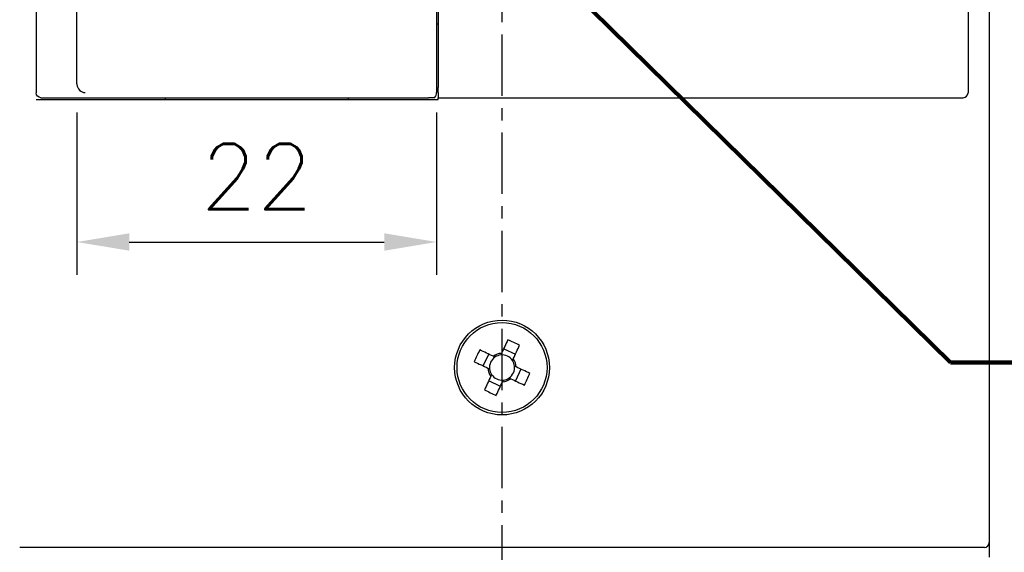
# Model space of a CAD drawing. Extents: x 967 to 2710, y -907 to 1747.
# Tile 5 of 24: x 1402 to 1463, y 1458 to 1490. Entities that reach past the tile are written whole.
import ezdxf

# ---------------------------------------------------------------- set-up
doc = ezdxf.new("R2010")
doc.units = 0
doc.header["$LTSCALE"] = 3
doc.header["$MEASUREMENT"] = 0
doc.linetypes.add('CENTER', pattern=[2, 1.25, -0.25, 0.25, -0.25])
doc.layers.get('0').update_dxf_attribs({"linetype": 'CONTINUOUS'})
doc.layers.get('Defpoints').update_dxf_attribs({"linetype": 'CONTINUOUS'})
doc.layers.add('cen', color=1, linetype='CENTER')
doc.layers.add('di', color=3, linetype='CONTINUOUS')
doc.styles.add('KIM', font='ROMANS.shx', dxfattribs={"height": 5, "bigfont": 'GSG1.shx'})
doc.styles.get("Standard").update_dxf_attribs({"font": 'romans.shx', "height": 4, "bigfont": 'ghs.shx'})
doc.dimstyles.get("Standard").update_dxf_attribs({"dimtxt": 0.18, "dimasz": 0.18, "dimexe": 0.18, "dimexo": 0.0625, "dimgap": 0.09, "dimtad": 0, "dimtih": 1, "dimtoh": 1, "dimdec": 4, "dimzin": 0, "dimdsep": 46, "dimtxsty": 'Standard', "dimcen": 0.09, "dimadec": 0, "dimazin": 0, "dimtfac": 1, "dimtdec": 4, "dimtofl": 0, "dimtmove": 0, "dimatfit": 3, "dimfxl": 0, "dimtolj": 1, "dimtzin": 0, "dimarcsym": 0})
doc.dimstyles.new('STANDARD$0', dxfattribs={"dimtxt": 5, "dimasz": 5, "dimexe": 1, "dimexo": 2, "dimgap": 2, "dimtad": 1, "dimdec": 4, "dimzin": 12, "dimdsep": 46, "dimtxsty": 'KIM', "dimcen": -1, "dimdle": 0.1, "dimadec": 0, "dimazin": 0, "dimtfac": 1, "dimtdec": 4, "dimtmove": 0, "dimatfit": 3, "dimfxl": 0, "dimtolj": 1, "dimtzin": 0, "dimarcsym": 0})

# ---------------------------------------------------------------- blocks, each defined once
blk = doc.blocks.new('M3')
at = {"color": 4}
for p, q in [((1258.335, 221.584), (1258.669, 222.302)), ((1259.454, 222.351), (1259.408, 222.251)), ((1259.588, 222.636), (1260.305, 222.302)), ((1259.055, 222.122), (1258.955, 222.169)), ((1260.126, 221.916), (1260.172, 222.016)), ((1258.62, 221.451), (1258.72, 221.405)), ((1258.848, 221.051), (1258.802, 220.952)), ((1260.354, 221.517), (1260.254, 221.563)), ((1260.64, 221.383), (1260.305, 220.666)), ((1259.387, 220.331), (1258.669, 220.666)), ((1259.52, 220.617), (1259.566, 220.717)), ((1259.919, 220.845), (1260.019, 220.799))]:
    blk.add_line(p, q, dxfattribs=at)
at = {"color": 4, "flags": 128}
for points in [[(1259.843, 223.184), (1259.795, 223.081), (1259.747, 222.977), (1259.698, 222.874), (1259.65, 222.77), (1259.601, 222.665), (1259.552, 222.561), (1259.503, 222.456), (1259.454, 222.351)], [(1260.172, 222.016), (1260.221, 222.121), (1260.27, 222.226), (1260.319, 222.331), (1260.367, 222.435), (1260.416, 222.539), (1260.464, 222.643), (1260.513, 222.746), (1260.561, 222.849)], [(1258.955, 222.169), (1258.85, 222.218), (1258.745, 222.267), (1258.64, 222.316), (1258.536, 222.364), (1258.432, 222.413), (1258.328, 222.461), (1258.225, 222.509), (1258.122, 222.557)], [(1257.787, 221.839), (1257.89, 221.791), (1257.993, 221.743), (1258.097, 221.695), (1258.201, 221.646), (1258.306, 221.598), (1258.41, 221.549), (1258.515, 221.5), (1258.62, 221.451)], [(1261.187, 221.128), (1261.084, 221.176), (1260.981, 221.224), (1260.877, 221.273), (1260.773, 221.321), (1260.669, 221.37), (1260.564, 221.419), (1260.459, 221.468), (1260.354, 221.517)], [(1258.802, 220.952), (1258.753, 220.847), (1258.704, 220.742), (1258.655, 220.637), (1258.607, 220.533), (1258.558, 220.429), (1258.51, 220.325), (1258.462, 220.222), (1258.414, 220.119)], [(1259.131, 219.784), (1259.179, 219.887), (1259.228, 219.99), (1259.276, 220.094), (1259.324, 220.198), (1259.373, 220.302), (1259.422, 220.407), (1259.471, 220.512), (1259.52, 220.617)], [(1260.019, 220.799), (1260.124, 220.75), (1260.229, 220.701), (1260.334, 220.652), (1260.438, 220.603), (1260.542, 220.555), (1260.646, 220.507), (1260.749, 220.458), (1260.852, 220.41)]]:
    blk.add_lwpolyline(points, dxfattribs=at)
at = {"color": 4}
blk.add_circle((1259.487, 221.484), 2.75, dxfattribs=at)
for centre, radius, start, end in [((1253.735, 209.148), 15.307, 63.51887, 66.48383), ((1271.823, 215.732), 15.307, 153.51887, 156.48383), ((1259.487, 221.484), 0.867, 92.16434, 127.83847), ((1259.487, 221.484), 0.771, 95.89747, 124.10533), ((1259.487, 221.484), 0.771, 34.10533, 95.89747), ((1259.487, 221.484), 0.771, 124.10533, 185.89747), ((1259.487, 221.484), 0.771, 5.89747, 34.10533), ((1259.487, 221.484), 0.867, 2.16434, 37.83847), ((1259.487, 221.484), 0.867, 182.16434, 217.83847), ((1259.487, 221.484), 0.771, 185.89747, 214.10533), ((1259.487, 221.484), 0.771, 214.10533, 275.89747), ((1259.487, 221.484), 0.771, 304.10533, 5.89747), ((1247.152, 227.236), 15.307, 333.51887, 336.48383), ((1259.487, 221.484), 0.867, 272.16434, 307.83847), ((1259.487, 221.484), 0.771, 275.89747, 304.10533), ((1265.239, 233.82), 15.307, 243.519, 246.48383)]:
    blk.add_arc(centre, radius, start, end, dxfattribs=at)
blk = doc.blocks.new('*D16')
at = {"layer": 'Defpoints', "color": 0}
for p in [(1348.942, 1587.991), (1404.14, 1587.991), (1404.14, 1432.991)]:
    blk.add_point(p, dxfattribs=at)
at = {"layer": 'di'}
for p, q in [((1402.14, 1587.991), (1346.942, 1587.991)), ((1348.942, 1436.191), (1348.942, 1584.791)), ((1402.14, 1432.991), (1346.942, 1432.991))]:
    blk.add_line(p, q, dxfattribs=at)
for points in [[(1348.408, 1584.791), (1349.475, 1584.791), (1348.942, 1587.991)], [(1348.408, 1436.191), (1349.475, 1436.191), (1348.942, 1432.991)]]:
    blk.add_solid(points, dxfattribs=at)
at = {"layer": 'di', "insert": (1344.942, 1510.491), "char_height": 4, "attachment_point": 5, "rotation": 90}
blk.add_mtext('\\A1;155', dxfattribs=at)
blk = doc.blocks.new('*D18')
at = {"layer": 'Defpoints', "color": 0}
for p in [(1380.942, 1535.491), (1403.74, 1535.491), (1403.74, 1485.491)]:
    blk.add_point(p, dxfattribs=at)
at = {"layer": 'di'}
for p, q in [((1401.74, 1535.491), (1378.942, 1535.491)), ((1380.942, 1488.691), (1380.942, 1532.291)), ((1401.74, 1485.491), (1378.942, 1485.491))]:
    blk.add_line(p, q, dxfattribs=at)
for points in [[(1380.408, 1532.291), (1381.475, 1532.291), (1380.942, 1535.491)], [(1380.408, 1488.691), (1381.475, 1488.691), (1380.942, 1485.491)]]:
    blk.add_solid(points, dxfattribs=at)
at = {"layer": 'di', "insert": (1376.942, 1510.491), "char_height": 4, "attachment_point": 5, "rotation": 90}
blk.add_mtext('\\A1;50', dxfattribs=at)
blk = doc.blocks.new('*D19')
at = {"layer": 'Defpoints', "color": 0}
for p in [(1406.852, 1577.991), (1356.942, 1442.991), (1406.852, 1442.991)]:
    blk.add_point(p, dxfattribs=at)
at = {"layer": 'di'}
for p, q in [((1404.852, 1577.991), (1354.942, 1577.991)), ((1356.942, 1574.791), (1356.942, 1446.191)), ((1404.852, 1442.991), (1354.942, 1442.991))]:
    blk.add_line(p, q, dxfattribs=at)
for points in [[(1356.408, 1574.791), (1357.475, 1574.791), (1356.942, 1577.991)], [(1356.408, 1446.191), (1357.475, 1446.191), (1356.942, 1442.991)]]:
    blk.add_solid(points, dxfattribs=at)
at = {"layer": 'di', "insert": (1352.942, 1510.491), "char_height": 4, "attachment_point": 5, "rotation": 90}
blk.add_mtext('\\A1;135', dxfattribs=at)
blk = doc.blocks.new('*D60')
at = {"layer": 'Defpoints', "color": 0}
for p in [(1405.94, 1486.587), (1427.94, 1486.587), (1427.94, 1476.666)]:
    blk.add_point(p, dxfattribs=at)
at = {"layer": 'di'}
for p, q in [((1405.94, 1484.587), (1405.94, 1474.666)), ((1427.94, 1484.587), (1427.94, 1474.666)), ((1409.14, 1476.666), (1424.74, 1476.666))]:
    blk.add_line(p, q, dxfattribs=at)
for points in [[(1409.14, 1477.199), (1409.14, 1476.133), (1405.94, 1476.666)], [(1424.74, 1477.199), (1424.74, 1476.133), (1427.94, 1476.666)]]:
    blk.add_solid(points, dxfattribs=at)
at = {"layer": 'di', "insert": (1416.94, 1480.666), "char_height": 4, "attachment_point": 5}
blk.add_mtext('\\A1;22', dxfattribs=at)
blk = doc.blocks.new('*D73')
at = {"layer": 'Defpoints', "color": 0}
for p in [(1426.896, 1576.491), (1364.942, 1444.491), (1426.896, 1444.491)]:
    blk.add_point(p, dxfattribs=at)
at = {"layer": 'di'}
for p, q in [((1424.896, 1576.491), (1362.942, 1576.491)), ((1364.942, 1573.291), (1364.942, 1447.691)), ((1424.896, 1444.491), (1362.942, 1444.491))]:
    blk.add_line(p, q, dxfattribs=at)
for points in [[(1364.408, 1573.291), (1365.475, 1573.291), (1364.942, 1576.491)], [(1364.408, 1447.691), (1365.475, 1447.691), (1364.942, 1444.491)]]:
    blk.add_solid(points, dxfattribs=at)
at = {"layer": 'di', "insert": (1360.942, 1510.491), "char_height": 4, "attachment_point": 5, "rotation": 90}
blk.add_mtext('\\A1;132', dxfattribs=at)

msp = doc.modelspace()

# ---------------------------------------------------------------- linework, layer by layer
for p, q in [((1461.74, 1562.691), (1461.74, 1458.291)), ((1403.44, 1535.19), (1403.44, 1485.792)), ((1405.94, 1486.587), (1405.94, 1534.396)), ((1427.94, 1534.396), (1427.94, 1486.587)), ((1460.44, 1534.866), (1460.44, 1486.116)), ((1428.04, 1502.391), (1428.04, 1486.116)), ((1428.04, 1489.991), (1427.94, 1489.991)), ((1405.94, 1486.343), (1405.94, 1486.587)), ((1427.94, 1486.587), (1427.94, 1485.818)), ((1428.04, 1485.817), (1428.04, 1486.116)), ((1428.04, 1485.817), (1428.04, 1485.491)), ((1460.44, 1486.116), (1460.44, 1485.792)), ((1403.44, 1485.391), (1428.04, 1485.391)), ((1403.74, 1485.491), (1427.44, 1485.491)), ((1411.34, 1485.491), (1411.34, 1485.391)), ((1422.54, 1485.491), (1422.54, 1485.391)), ((1427.82, 1485.491), (1427.44, 1485.491)), ((1428.04, 1485.491), (1460.14, 1485.491)), ((1428.04, 1485.391), (1428.04, 1485.491)), ((1403.44, 1457.991), (1402.44, 1457.991)), ((1460.44, 1457.991), (1403.44, 1457.991)), ((1461.44, 1457.991), (1460.44, 1457.991)), ((1461.74, 1458.291), (1461.74, 1457.391))]:
    msp.add_line(p, q)
msp.add_circle((1431.94, 1468.991), 2.9)
msp.add_arc((1461.44, 1458.291), 0.3, 270, 0)
for centre, major_axis, ratio, start_param, end_param in [((1406.44, 1486.343), (0, -0.502), 0.996195, 4.712389, 4.799655), ((1406.44, 1486.299), (0.369, -0.369), 0.916331, 3.970624, 5.454154), ((1427.44, 1485.818), (0, 0.502), 0.996195, 4.002991, 4.712389), ((1460.14, 1485.792), (0, -0.301), 0.996195, 0, 1.570796)]:
    msp.add_ellipse(centre, major_axis=major_axis, ratio=ratio, start_param=start_param, end_param=end_param)
at = {"extrusion": (0, 0, -1)}
msp.add_ellipse((1403.74, 1485.792), major_axis=(0, -0.301), ratio=0.996195, start_param=0, end_param=1.570796, dxfattribs=at)
at = {"layer": 'cen'}
msp.add_line((1431.94, 1425.606), (1431.94, 1541.792), dxfattribs=at)

# ---------------------------------------------------------------- block references
at = {"rotation": 270}
msp.add_blockref('M3', (1210.457, 2728.478), dxfattribs=at)

# ---------------------------------------------------------------- dimensions: what is measured, and where the dimension line sits
at = {"layer": 'di'}
for base, p1, p2, picture, middle in [((1348.942, 1587.991), (1404.14, 1432.991), (1404.14, 1587.991), '*D16', (1348.942, 1510.491)), ((1356.942, 1442.991), (1406.852, 1577.991), (1406.852, 1442.991), '*D19', (1356.942, 1510.491)), ((1364.942, 1444.491), (1426.896, 1576.491), (1426.896, 1444.491), '*D73', (1364.942, 1510.491)), ((1380.942, 1535.491), (1403.74, 1485.491), (1403.74, 1535.491), '*D18', (1380.942, 1510.491))]:
    dim = msp.add_linear_dim(base=base, p1=p1, p2=p2, angle=90, dimstyle='STANDARD$0', override={"dimtxt": 4, "dimasz": 3.2, "dimexe": 2, "dimdec": 2, "dimzin": 8, "dimtxsty": 'Standard', "dimcen": 0, "dimdle": 0, "dimclrd": 256, "dimclre": 256, "dimclrt": 256, "dimadec": 2, "dimazin": 2, "dimtfac": 0.6, "dimtdec": 2, "dimtmove": 0, "dimtzin": 8, "dimlwd": 65535, "dimlwe": 65535, "dimarcsym": 1}, dxfattribs=at)
    dim.commit()
    dim.dimension.update_dxf_attribs({"geometry": picture, "text_midpoint": middle, "dimtype": 160})
dim = msp.add_linear_dim(base=(1427.94, 1476.666), p1=(1405.94, 1486.587), p2=(1427.94, 1486.587), dimstyle='STANDARD$0', override={"dimtxt": 4, "dimasz": 3.2, "dimexe": 2, "dimdec": 2, "dimzin": 8, "dimtxsty": 'Standard', "dimcen": 0, "dimdle": 0, "dimclrd": 256, "dimclre": 256, "dimclrt": 256, "dimadec": 2, "dimazin": 2, "dimtfac": 0.6, "dimtdec": 2, "dimtzin": 8, "dimlwd": 65535, "dimlwe": 65535, "dimarcsym": 1}, dxfattribs=at)
dim.commit()
dim.dimension.update_dxf_attribs({"geometry": '*D60', "text_midpoint": (1416.94, 1480.666)})

# ---------------------------------------------------------------- leaders
at = {"layer": 'di', "annotation_type": 0, "has_hookline": 1, "hookline_direction": 0, "text_width": 29.778}
msp.add_leader([(1433.74, 1494.491), (1459.366, 1469.297), (1462.566, 1469.297)], dimstyle='Standard', override={"dimtxt": 4, "dimasz": 3.2, "dimexe": 2, "dimexo": 2, "dimgap": 2, "dimtad": 1, "dimtih": 0, "dimtoh": 0, "dimdec": 2, "dimzin": 8, "dimcen": 0, "dimclrd": 256, "dimclre": 256, "dimclrt": 256, "dimadec": 2, "dimazin": 2, "dimtfac": 0.6, "dimtdec": 2, "dimtofl": 1, "dimtzin": 8, "dimlwd": 65535, "dimlwe": 65535, "dimarcsym": 1}, dxfattribs=at)

doc.saveas('drawing.dxf')
